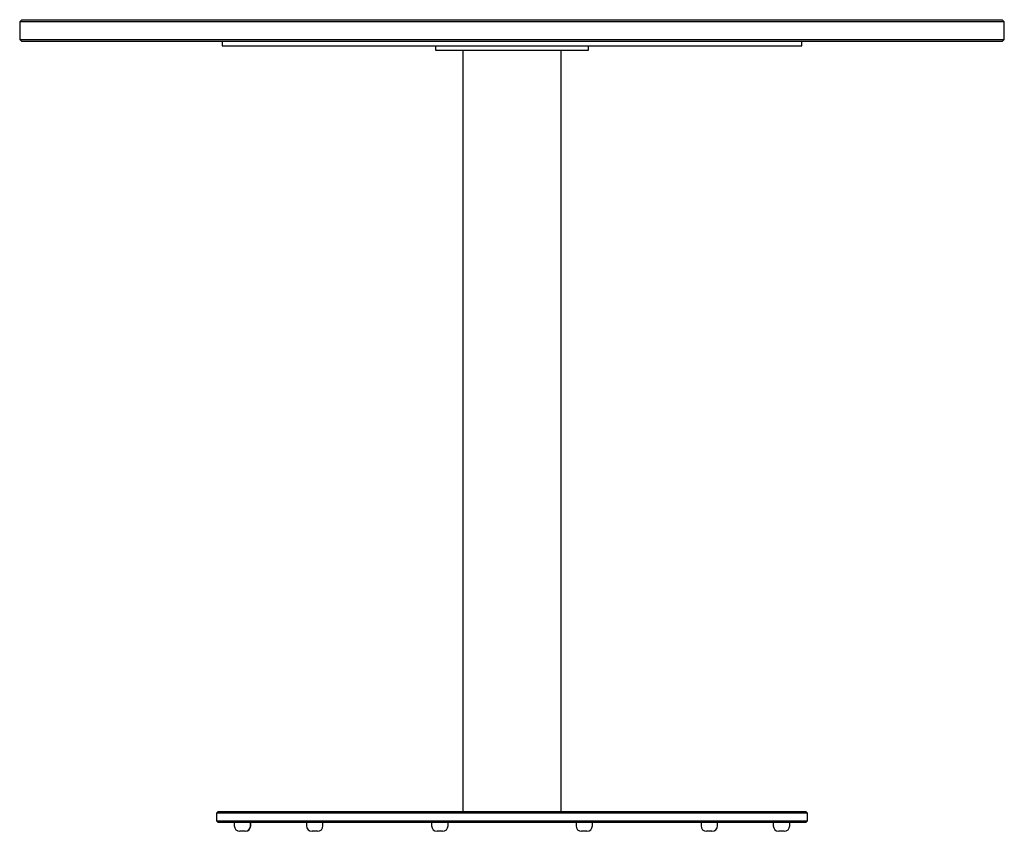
# Model space of a CAD drawing. Header units: millimetres. Extents: x -301 to 599, y -266 to 476.
import ezdxf

# ---------------------------------------------------------------- set-up
doc = ezdxf.new("R2010")
doc.units = ezdxf.units.MM
doc.header["$MEASUREMENT"] = 0
doc.layers.get('0').update_dxf_attribs({"lineweight": 0})

msp = doc.modelspace()

# ---------------------------------------------------------------- linework, layer by layer
at = {"color": 18, "lineweight": 25, "true_color": 0x000000}
for p, q in [((-299.48, 476.13), (-301.48, 474.13)), ((-301.48, 474.13), (-301.48, 458.13)), ((598.52, 474.13), (-301.48, 474.13)), ((-299.48, 476.13), (596.52, 476.13)), ((598.52, 474.13), (596.52, 476.13)), ((598.52, 458.13), (598.52, 474.13)), ((-301.48, 458.13), (-299.48, 456.13)), ((-301.48, 458.13), (598.52, 458.13)), ((596.52, 456.13), (-299.48, 456.13)), ((-116.48, 456.13), (-116.48, 452.13)), ((-116.48, 452.13), (413.52, 452.13)), ((78.52, 452.13), (78.52, 448.13)), ((218.52, 448.13), (218.52, 452.13)), ((413.52, 452.13), (413.52, 456.13)), ((596.52, 456.13), (598.52, 458.13)), ((78.52, 448.13), (218.52, 448.13)), ((103.52, 448.13), (103.52, -247.87)), ((193.52, -247.87), (193.52, 448.13)), ((-119.98, -247.87), (-121.48, -249.37)), ((-121.48, -249.37), (-121.48, -256.37)), ((418.52, -249.37), (-121.48, -249.37)), ((-119.98, -247.87), (417.02, -247.87)), ((418.52, -249.37), (417.02, -247.87)), ((418.52, -256.37), (418.52, -249.37)), ((-121.48, -256.37), (-119.98, -257.87)), ((-121.48, -256.37), (418.52, -256.37)), ((417.02, -257.87), (-119.98, -257.87)), ((-105.29, -257.87), (-105.29, -260.87)), ((-90.55, -260.87), (-90.55, -257.87)), ((-90.29, -260.87), (-90.29, -257.87)), ((-39.29, -257.87), (-39.29, -260.87)), ((-24.29, -260.87), (-24.29, -257.87)), ((75.02, -257.87), (75.02, -260.87)), ((90.02, -260.87), (90.02, -257.87)), ((207.02, -257.87), (207.02, -260.87)), ((222.02, -260.87), (222.02, -257.87)), ((321.33, -257.87), (321.33, -260.87)), ((336.33, -260.87), (336.33, -257.87)), ((387.33, -257.87), (387.33, -260.87)), ((402.33, -260.87), (402.33, -257.87)), ((417.02, -257.87), (418.52, -256.37)), ((-95.29, -265.87), (-100.29, -265.87)), ((-29.29, -265.87), (-34.29, -265.87)), ((85.02, -265.87), (80.02, -265.87)), ((217.02, -265.87), (212.02, -265.87)), ((331.33, -265.87), (326.33, -265.87)), ((397.33, -265.87), (392.33, -265.87))]:
    msp.add_line(p, q, dxfattribs=at)
for points in [[(-105.29, -260.87), (-105.29, -263.63), (-103.05, -265.87), (-100.29, -265.87)], [(-95.38, -265.87), (-92.66, -265.82), (-90.5, -263.59), (-90.55, -260.87)], [(-95.29, -265.87), (-92.53, -265.87), (-90.29, -263.63), (-90.29, -260.87)], [(-39.29, -260.87), (-39.29, -263.63), (-37.05, -265.87), (-34.29, -265.87)], [(-29.29, -265.87), (-26.53, -265.87), (-24.29, -263.63), (-24.29, -260.87)], [(75.02, -260.87), (75.02, -263.63), (77.26, -265.87), (80.02, -265.87)], [(85.02, -265.87), (87.78, -265.87), (90.02, -263.63), (90.02, -260.87)], [(207.02, -260.87), (207.02, -263.63), (209.26, -265.87), (212.02, -265.87)], [(217.02, -265.87), (219.78, -265.87), (222.02, -263.63), (222.02, -260.87)], [(321.33, -260.87), (321.33, -263.63), (323.57, -265.87), (326.33, -265.87)], [(331.33, -265.87), (334.09, -265.87), (336.33, -263.63), (336.33, -260.87)], [(387.33, -260.87), (387.33, -263.63), (389.57, -265.87), (392.33, -265.87)], [(397.33, -265.87), (400.09, -265.87), (402.33, -263.63), (402.33, -260.87)]]:
    msp.add_open_spline(points, degree=3, dxfattribs=at)

doc.saveas('drawing.dxf')
